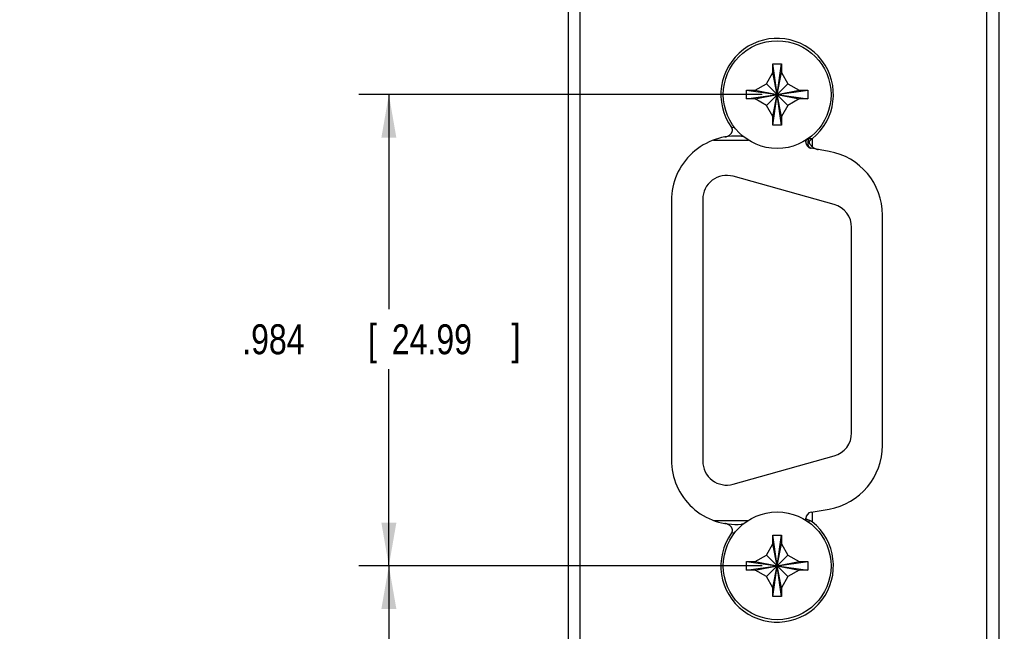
# Model space of a CAD drawing. Header units: inches. Extents: x 0 to 34, y 0 to 22.
# Tile 23 of 35: x 24.2 to 28.3, y 6.9 to 9.5. Entities that reach past the tile are written whole.
import ezdxf

# ---------------------------------------------------------------- set-up
doc = ezdxf.new("R2010")
doc.units = ezdxf.units.IN
doc.header["$LTSCALE"] = 1.87
doc.header["$MEASUREMENT"] = 0
doc.layers.get('0').update_dxf_attribs({"linetype": 'CONTINUOUS'})
doc.layers.add('DIMENSIONS', color=7, linetype='CONTINUOUS')
doc.styles.get("Standard").update_dxf_attribs({"font": 'txt', "width": 0.8})
doc.dimstyles.new('DIMSTYLE_1', dxfattribs={"dimtxt": 0.125, "dimasz": 0.18, "dimexe": 0.18, "dimexo": 0.0625, "dimgap": 0.09, "dimtad": 0, "dimtih": 1, "dimtoh": 1, "dimdec": 3, "dimlfac": 0.5, "dimzin": 4, "dimdsep": 46, "dimtxsty": 'STANDARD', "dimblk": '_FILLED', "dimblk1": '_FILLED', "dimblk2": '_FILLED', "dimcen": 0.09, "dimadec": 0, "dimazin": 0, "dimtp": 0.01, "dimtm": 0.01, "dimtfac": 1, "dimtdec": 3, "dimtofl": 0, "dimtmove": 0, "dimatfit": 3, "dimldrblk": '_FILLED', "dimfxl": 1, "dimtolj": 1, "dimtzin": 4, "dimarcsym": 0})

# ---------------------------------------------------------------- blocks, each defined once
blk = doc.blocks.new('_FILLED')
at = {"color": 0, "linetype": 'BYBLOCK'}
blk.add_solid([(0, 0), (-1, 0.174), (-1, -0.174)], dxfattribs=at)
blk = doc.blocks.new('*D1')
at = {"layer": 'DIMENSIONS', "color": 2, "linetype": 'CONTINUOUS'}
for p, q in [((28.1545, 12.9745), (29.9178, 12.9745)), ((29.7928, 12.9745), (29.7928, 9.785)), ((29.7928, 6.0365), (29.7928, 9.535)), ((28.1545, 6.0365), (29.9178, 6.0365))]:
    blk.add_line(p, q, dxfattribs=at)
at = {"layer": 'DIMENSIONS', "color": 2, "linetype": 'CONTINUOUS', "xscale": 0.18, "yscale": 0.18, "zscale": 0.18}
for p, rotation in [((29.7928, 12.9745), 90), ((29.7928, 6.0365), 270)]:
    blk.add_blockref('_FILLED', p, dxfattribs=dict(at, rotation=rotation))
at = {"layer": 'DIMENSIONS', "color": 2, "linetype": 'CONTINUOUS', "width": 0.8}
for s, p in [('3.469', (29.1303, 9.5975)), ('[', (29.7553, 9.5975)), ('88.11', (29.8553, 9.5975)), (']', (30.3553, 9.5975))]:
    blk.add_text(s, height=0.125, dxfattribs=at).set_placement(p)
blk = doc.blocks.new('*D2')
at = {"layer": 'DIMENSIONS', "color": 2, "linetype": 'CONTINUOUS'}
for p, q in [((27.3023, 7.1935), (25.6178, 7.1935)), ((25.7428, 7.1935), (25.7428, 6.615)), ((25.7428, 6.0365), (25.7428, 6.615)), ((25.7428, 6.615), (25.7428, 5.2865)), ((26.6311, 6.0365), (25.6178, 6.0365)), ((25.7428, 5.2865), (25.4882, 5.2865))]:
    blk.add_line(p, q, dxfattribs=at)
at = {"layer": 'DIMENSIONS', "color": 2, "linetype": 'CONTINUOUS', "xscale": 0.18, "yscale": 0.18, "zscale": 0.18}
for p, rotation in [((25.7428, 7.1935), 90), ((25.7428, 6.0365), 270)]:
    blk.add_blockref('_FILLED', p, dxfattribs=dict(at, rotation=rotation))
at = {"layer": 'DIMENSIONS', "color": 2, "linetype": 'CONTINUOUS', "width": 0.8}
for s, p in [('.579', (24.2007, 5.224)), ('[', (24.7257, 5.224)), ('14.69', (24.8257, 5.224)), (']', (25.3257, 5.224))]:
    blk.add_text(s, height=0.125, dxfattribs=at).set_placement(p)
blk = doc.blocks.new('*D3')
at = {"layer": 'DIMENSIONS', "color": 2, "linetype": 'CONTINUOUS'}
for p, q in [((27.3023, 9.1615), (25.6178, 9.1615)), ((25.7428, 9.1615), (25.7428, 8.2648)), ((25.7428, 7.1935), (25.7428, 8.0148)), ((27.3023, 7.1935), (25.6178, 7.1935))]:
    blk.add_line(p, q, dxfattribs=at)
at = {"layer": 'DIMENSIONS', "color": 2, "linetype": 'CONTINUOUS', "xscale": 0.18, "yscale": 0.18, "zscale": 0.18}
for p, rotation in [((25.7428, 9.1615), 90), ((25.7428, 7.1935), 270)]:
    blk.add_blockref('_FILLED', p, dxfattribs=dict(at, rotation=rotation))
at = {"layer": 'DIMENSIONS', "color": 2, "linetype": 'CONTINUOUS', "width": 0.8}
for s, p in [('.984', (25.1303, 8.0773)), ('[', (25.6553, 8.0773)), ('24.99', (25.7553, 8.0773)), (']', (26.2553, 8.0773))]:
    blk.add_text(s, height=0.125, dxfattribs=at).set_placement(p)

msp = doc.modelspace()

# ---------------------------------------------------------------- linework, layer by layer
at = {"color": 7, "linetype": 'CONTINUOUS'}
for p, q in [((26.4928, 6.2365), (26.4928, 12.7745)), ((28.2928, 6.2365), (28.2928, 12.7745)), ((26.54, 12.6212), (26.54, 6.5939)), ((28.2388, 12.416), (28.2388, 6.595)), ((27.3468, 9.2895), (27.3828, 9.2895)), ((27.3468, 9.2535), (27.3468, 9.2895)), ((27.3468, 9.0335), (27.3828, 9.2895)), ((27.3828, 9.0335), (27.3468, 9.2895)), ((27.3828, 9.2895), (27.3828, 9.2535)), ((27.3197, 9.2066), (27.3468, 9.2535)), ((27.3828, 9.0695), (27.3468, 9.2535)), ((27.3468, 9.0695), (27.3828, 9.2535)), ((27.3828, 9.2535), (27.4099, 9.2066)), ((27.2368, 9.1435), (27.4928, 9.1795)), ((27.2368, 9.1795), (27.2728, 9.1795)), ((27.2368, 9.1795), (27.4928, 9.1435)), ((27.2368, 9.1435), (27.2368, 9.1795)), ((27.2728, 9.1795), (27.3197, 9.2066)), ((27.2728, 9.1435), (27.4568, 9.1795)), ((27.2728, 9.1795), (27.4568, 9.1435)), ((27.3197, 9.2066), (27.4099, 9.1164)), ((27.3197, 9.1164), (27.4099, 9.2066)), ((27.4099, 9.2066), (27.4568, 9.1795)), ((27.4568, 9.1795), (27.4928, 9.1795)), ((27.4928, 9.1795), (27.4928, 9.1435)), ((27.2728, 9.1435), (27.2368, 9.1435)), ((27.3197, 9.1164), (27.2728, 9.1435)), ((27.4568, 9.1435), (27.4099, 9.1164)), ((27.4928, 9.1435), (27.4568, 9.1435)), ((27.3468, 9.0695), (27.3197, 9.1164)), ((27.4099, 9.1164), (27.3828, 9.0695)), ((27.3468, 9.0335), (27.3468, 9.0695)), ((27.3828, 9.0695), (27.3828, 9.0335)), ((27.3828, 9.0335), (27.3468, 9.0335)), ((27.0987, 8.9715), (27.2445, 8.9715)), ((27.4848, 8.9631), (27.4848, 8.9713)), ((27.5108, 8.9774), (27.5108, 8.9442)), ((27.5817, 8.9242), (27.5063, 8.9375)), ((27.6027, 8.7025), (27.1807, 8.8205)), ((27.0538, 8.7242), (27.0538, 7.6308)), ((26.9228, 8.7186), (26.9228, 7.6364)), ((27.8048, 7.6967), (27.8048, 8.6583)), ((27.6758, 7.7488), (27.6758, 8.6062)), ((27.1807, 7.5345), (27.6027, 7.6525)), ((27.5063, 7.4175), (27.5817, 7.4308)), ((27.5108, 7.4183), (27.5108, 7.3776)), ((27.0987, 7.3835), (27.2445, 7.3835)), ((27.4848, 7.3837), (27.4848, 7.3919)), ((27.3468, 7.3215), (27.3828, 7.3215)), ((27.3828, 7.0655), (27.3468, 7.3215)), ((27.3468, 7.2855), (27.3468, 7.3215)), ((27.3468, 7.0655), (27.3828, 7.3215)), ((27.3828, 7.3215), (27.3828, 7.2855)), ((27.3197, 7.2386), (27.3468, 7.2855)), ((27.3828, 7.1015), (27.3468, 7.2855)), ((27.3468, 7.1015), (27.3828, 7.2855)), ((27.3828, 7.2855), (27.4099, 7.2386)), ((27.2368, 7.1755), (27.4928, 7.2115)), ((27.2368, 7.2115), (27.2728, 7.2115)), ((27.2368, 7.2115), (27.4928, 7.1755)), ((27.2368, 7.1755), (27.2368, 7.2115)), ((27.2728, 7.2115), (27.3197, 7.2386)), ((27.2728, 7.1755), (27.4568, 7.2115)), ((27.2728, 7.2115), (27.4568, 7.1755)), ((27.3197, 7.2386), (27.4099, 7.1484)), ((27.3197, 7.1484), (27.4099, 7.2386)), ((27.4099, 7.2386), (27.4568, 7.2115)), ((27.4568, 7.2115), (27.4928, 7.2115)), ((27.4928, 7.2115), (27.4928, 7.1755)), ((27.2728, 7.1755), (27.2368, 7.1755)), ((27.3197, 7.1484), (27.2728, 7.1755)), ((27.4568, 7.1755), (27.4099, 7.1484)), ((27.4928, 7.1755), (27.4568, 7.1755)), ((27.3468, 7.1015), (27.3197, 7.1484)), ((27.4099, 7.1484), (27.3828, 7.1015)), ((27.3468, 7.0655), (27.3468, 7.1015)), ((27.3828, 7.1015), (27.3828, 7.0655)), ((27.3828, 7.0655), (27.3468, 7.0655))]:
    msp.add_line(p, q, dxfattribs=at)
for centre in [(27.3648, 9.1615), (27.3648, 7.1935)]:
    msp.add_circle(centre, 0.225, dxfattribs=at)
for centre, radius, start, end in [((27.3648, 9.1615), 0.235, 308.4094, 215.7932), ((27.1928, 8.7186), 0.27, 84.9608, 180), ((27.2188, 9.0135), 0.026, 264.9608, 277.2728), ((27.5108, 8.9631), 0.026, 180, 260), ((27.5348, 8.6583), 0.27, 0, 80), ((27.1538, 8.7242), 0.1, 74.3779, 180), ((27.5758, 8.6062), 0.1, 0, 74.3779), ((27.5758, 7.7488), 0.1, 285.6221, 360), ((27.5348, 7.6967), 0.27, 280, 360), ((27.1928, 7.6364), 0.27, 180, 275.0392), ((27.1538, 7.6308), 0.1, 180, 285.6221), ((27.5108, 7.3919), 0.026, 100, 180), ((27.3648, 7.1935), 0.235, 144.2068, 51.5906), ((27.2188, 7.3415), 0.026, 82.6299, 95.0392)]:
    msp.add_arc(centre, radius, start, end, dxfattribs=at)
for points, knots in [([(27.1463, 8.9846), (27.1481, 8.9849), (27.1516, 8.9857), (27.1566, 8.9874), (27.1612, 8.9896), (27.1653, 8.992), (27.1687, 8.9947), (27.1715, 8.9974), (27.1738, 9.0003), (27.1755, 9.0031), (27.1767, 9.0058), (27.1776, 9.0086), (27.178, 9.0113), (27.178, 9.014), (27.1776, 9.0166), (27.1769, 9.0192), (27.1757, 9.0217), (27.1747, 9.0233), (27.1742, 9.0241)], [0, 0, 0, 0, 0.094847, 0.186858, 0.274525, 0.356581, 0.431582, 0.499726, 0.561379, 0.617899, 0.670088, 0.71889, 0.765946, 0.811819, 0.856991, 0.902819, 0.950349, 1, 1, 1, 1]), ([(27.2212, 8.9884), (27.221, 8.9882), (27.2201, 8.9879), (27.2185, 8.9875), (27.2172, 8.9875), (27.2165, 8.9876)], [0, 0, 0, 0, 0.170166, 0.589867, 1, 1, 1, 1]), ([(27.4848, 8.9631), (27.4848, 8.9638), (27.4849, 8.9653), (27.4855, 8.9674), (27.4865, 8.9695), (27.4878, 8.9715), (27.4895, 8.9734), (27.4915, 8.9751), (27.4938, 8.9766), (27.4964, 8.9779), (27.4982, 8.9786), (27.4991, 8.9789)], [0, 0, 0, 0, 0.095628, 0.192896, 0.293282, 0.397943, 0.507666, 0.622848, 0.743525, 0.869422, 1, 1, 1, 1]), ([(27.5063, 8.9375), (27.5056, 8.9376), (27.5042, 8.938), (27.5023, 8.9389), (27.5006, 8.9403), (27.4989, 8.9419), (27.4975, 8.9439), (27.4963, 8.9463), (27.4953, 8.9488), (27.4945, 8.9516), (27.494, 8.9546), (27.4938, 8.9577), (27.4938, 8.9608), (27.4941, 8.964), (27.4946, 8.9672), (27.4954, 8.9704), (27.4964, 8.9734), (27.4976, 8.9762), (27.4986, 8.978), (27.4991, 8.9789)], [0, 0, 0, 0, 0.043102, 0.087173, 0.133126, 0.181652, 0.233175, 0.287847, 0.345569, 0.406068, 0.469033, 0.534078, 0.600739, 0.668438, 0.736525, 0.804337, 0.871228, 0.936612, 1, 1, 1, 1]), ([(27.5098, 8.9766), (27.509, 8.976), (27.5075, 8.9748), (27.5055, 8.9731), (27.5037, 8.9715), (27.5022, 8.9701), (27.501, 8.9687), (27.4999, 8.9674), (27.4991, 8.9661), (27.4984, 8.9649), (27.498, 8.9636), (27.4979, 8.9624), (27.498, 8.9612), (27.4983, 8.9601), (27.4988, 8.9589), (27.4994, 8.9577), (27.5002, 8.9564), (27.5011, 8.955), (27.5022, 8.9535), (27.5034, 8.9519), (27.5049, 8.9502), (27.5066, 8.9483), (27.5086, 8.9463), (27.51, 8.9449), (27.5108, 8.9442)], [0, 0, 0, 0, 0.071433, 0.134716, 0.190875, 0.24096, 0.285884, 0.326295, 0.362883, 0.39588, 0.426529, 0.455572, 0.483322, 0.511239, 0.540913, 0.573354, 0.609458, 0.649532, 0.693613, 0.742275, 0.796264, 0.856545, 0.924133, 1, 1, 1, 1]), ([(27.5098, 8.9766), (27.5086, 8.9768), (27.5063, 8.9774), (27.5027, 8.9781), (27.5003, 8.9786), (27.4992, 8.9789)], [0, 0, 0, 0, 0.330717, 0.664134, 1, 1, 1, 1]), ([(27.5098, 8.9766), (27.5099, 8.9767), (27.5101, 8.9768), (27.5104, 8.9771), (27.5107, 8.9773), (27.5108, 8.9774)], [0, 0, 0, 0, 0.329232, 0.662791, 1, 1, 1, 1]), ([(27.4848, 8.9631), (27.4848, 8.9621), (27.4849, 8.96), (27.4855, 8.9568), (27.4864, 8.9539), (27.4872, 8.9521), (27.4876, 8.9512)], [0, 0, 0, 0, 0.25056, 0.513489, 0.769789, 1, 1, 1, 1]), ([(27.4953, 8.9422), (27.4956, 8.942), (27.4966, 8.9413), (27.4984, 8.9402), (27.5008, 8.939), (27.5034, 8.9381), (27.5053, 8.9377), (27.5063, 8.9375)], [0, 0, 0, 0, 0.088895, 0.305258, 0.526178, 0.756331, 1, 1, 1, 1]), ([(27.5108, 8.9442), (27.5118, 8.9433), (27.5139, 8.9415), (27.5176, 8.9391), (27.5218, 8.9368), (27.5264, 8.9348), (27.5314, 8.9332), (27.5348, 8.9325), (27.5366, 8.9321)], [0, 0, 0, 0, 0.138522, 0.291965, 0.457431, 0.632398, 0.814148, 1, 1, 1, 1]), ([(27.1742, 7.3309), (27.1747, 7.3317), (27.1757, 7.3333), (27.1769, 7.3358), (27.1776, 7.3384), (27.178, 7.341), (27.178, 7.3437), (27.1776, 7.3464), (27.1767, 7.3492), (27.1755, 7.3519), (27.1738, 7.3547), (27.1715, 7.3576), (27.1687, 7.3603), (27.1653, 7.363), (27.1612, 7.3654), (27.1566, 7.3676), (27.1516, 7.3693), (27.1481, 7.3701), (27.1463, 7.3704)], [0, 0, 0, 0, 0.049654, 0.097181, 0.143007, 0.188181, 0.234056, 0.281113, 0.329915, 0.382103, 0.438619, 0.500264, 0.5684, 0.643396, 0.725453, 0.813126, 0.905144, 1, 1, 1, 1]), ([(27.2212, 7.3666), (27.221, 7.3667), (27.2201, 7.3671), (27.2185, 7.3675), (27.2172, 7.3675), (27.2165, 7.3674)], [0, 0, 0, 0, 0.166058, 0.589295, 1, 1, 1, 1]), ([(27.4994, 7.3833), (27.4985, 7.3835), (27.4968, 7.3839), (27.4942, 7.3846), (27.4919, 7.3855), (27.4898, 7.3864), (27.4881, 7.3875), (27.4867, 7.3886), (27.4856, 7.3899), (27.485, 7.3911), (27.4848, 7.392), (27.4848, 7.3924)], [0, 0, 0, 0, 0.15033, 0.296277, 0.433336, 0.558889, 0.67198, 0.77106, 0.857446, 0.934329, 1, 1, 1, 1]), ([(27.4994, 7.3833), (27.5001, 7.3832), (27.5015, 7.3828), (27.5036, 7.3821), (27.5059, 7.381), (27.5083, 7.3795), (27.5099, 7.3783), (27.5108, 7.3776)], [0, 0, 0, 0, 0.159009, 0.334459, 0.530189, 0.750534, 1, 1, 1, 1])]:
    msp.add_open_spline(points, degree=3, knots=knots, dxfattribs=at)
for points in [[(27.1742, 9.0241), (27.178, 9.0246), (27.1818, 9.0251), (27.1857, 9.0256)], [(27.4992, 8.9789), (27.4991, 8.9796), (27.4991, 8.9803), (27.4991, 8.9811)], [(27.499, 7.374), (27.4991, 7.3771), (27.4992, 7.3802), (27.4994, 7.3833)], [(27.1857, 7.3294), (27.1818, 7.3299), (27.178, 7.3304), (27.1742, 7.3309)]]:
    msp.add_open_spline(points, degree=3, dxfattribs=at)

# ---------------------------------------------------------------- dimensions: what is measured, and where the dimension line sits
at = {"layer": 'DIMENSIONS', "color": 2, "linetype": 'CONTINUOUS'}
for base, p1, p2, angle, picture, middle in [((29.7928, 6.0365), (28.1545, 12.9745), (28.1545, 6.0365), 270, '*D1', (29.7928, 9.66)), ((25.7428, 9.1615), (27.3023, 7.1935), (27.3023, 9.1615), 90, '*D3', (25.7428, 8.1398)), ((25.7427769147, 7.193501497), (26.6310555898, 6.036501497), (27.3022769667, 7.193501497), 90, '*D2', (24.8131684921, 5.286501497))]:
    dim = msp.add_linear_dim(base=base, p1=p1, p2=p2, angle=angle, dimstyle='DIMSTYLE_1', dxfattribs=at)
    dim.commit()
    dim.dimension.update_dxf_attribs({"geometry": picture, "text_midpoint": middle, "dimtype": 160})

doc.saveas('drawing.dxf')
